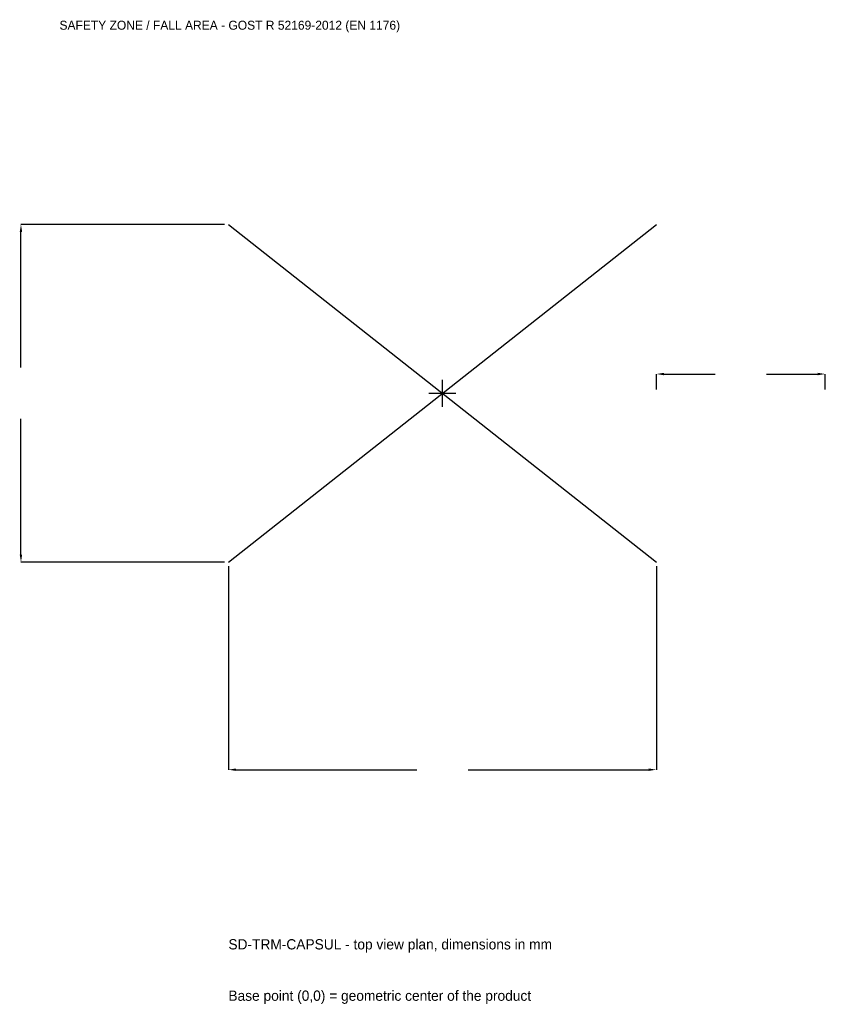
# Model space of a CAD drawing. Extents: x -3753 to 3400, y -5425 to 3317.
import ezdxf

# ---------------------------------------------------------------- set-up
doc = ezdxf.new("R2010")
doc.units = 0
for name, color, linetype in [('GP_MAF_zona_bezopasnosti', 1, 'Continuous'), ('ZSK_DANNYE', 3, 'Continuous'), ('ZSK_KONTUR', 7, 'Continuous'), ('ZSK_RAZMERY', 8, 'Continuous')]:
    doc.layers.add(name, color=color, linetype=linetype)
doc.dimstyles.new('ORION', dxfattribs={"dimtxt": 114, "dimasz": 68.4, "dimexe": 1.25, "dimexo": 34.2, "dimtad": 1, "dimcen": 2.5, "dimazin": 3, "dimtfac": 1, "dimtmove": 0, "dimatfit": 3})

# ---------------------------------------------------------------- blocks, each defined once
blk = doc.blocks.new('_CLOSEDFILLED')
at = {"color": 0, "linetype": 'BYBLOCK'}
blk.add_solid([(-1, 0.16), (0, 0), (-1, -0.16)], dxfattribs=at)
blk = doc.blocks.new('*D1')
for p, q in [((-1900, -1534.2), (-1900, -3342)), ((1900, -1534.2), (1900, -3342)), ((-1831.6, -3342), (-228, -3342)), ((228, -3342), (1831.6, -3342))]:
    blk.add_line(p, q)
at = {"layer": 'Defpoints'}
for p in [(-1900, -1500), (1900, -1500), (-1900, -3342)]:
    blk.add_point(p, dxfattribs=at)
at = {"layer": 'ZSK_RAZMERY', "xscale": 68.39999999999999, "yscale": 68.39999999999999, "rotation": 180}
blk.add_blockref('_CLOSEDFILLED', (-1900, -3342), dxfattribs=at)
at = {"layer": 'ZSK_RAZMERY', "xscale": 68.39999999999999, "yscale": 68.39999999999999}
blk.add_blockref('_CLOSEDFILLED', (1900, -3342), dxfattribs=at)
blk = doc.blocks.new('*D2')
for p, q in [((-1934.2, 1500), (-3742, 1500)), ((-3742, 228), (-3742, 1431.6)), ((-3742, -1431.6), (-3742, -228)), ((-1934.2, -1500), (-3742, -1500))]:
    blk.add_line(p, q)
at = {"layer": 'Defpoints'}
for p in [(-1900, 1500), (-3742, -1500), (-1900, -1500)]:
    blk.add_point(p, dxfattribs=at)
at = {"layer": 'ZSK_RAZMERY', "xscale": 68.39999999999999, "yscale": 68.39999999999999}
for p, rotation in [((-3742, 1500), 90), ((-3742, -1500), 270)]:
    blk.add_blockref('_CLOSEDFILLED', p, dxfattribs=dict(at, rotation=rotation))
blk = doc.blocks.new('*D3')
for p, q in [((1900, 34.2), (1900, 171)), ((1968.4, 171), (2422, 171)), ((2878, 171), (3331.6, 171)), ((3400, 34.2), (3400, 171))]:
    blk.add_line(p, q)
at = {"layer": 'Defpoints'}
for p in [(1900, 171), (1900, 0), (3400, 0)]:
    blk.add_point(p, dxfattribs=at)
at = {"layer": 'ZSK_RAZMERY', "xscale": 68.39999999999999, "yscale": 68.39999999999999, "rotation": 180}
blk.add_blockref('_CLOSEDFILLED', (1900, 171), dxfattribs=at)
at = {"layer": 'ZSK_RAZMERY', "xscale": 68.39999999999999, "yscale": 68.39999999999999}
blk.add_blockref('_CLOSEDFILLED', (3400, 171), dxfattribs=at)
blk = doc.blocks.new('B1')
at = {"layer": 'ZSK_KONTUR'}
for p, q in [((-1900, -1500), (1900, 1500)), ((-1900, 1500), (1900, -1500))]:
    blk.add_line(p, q, dxfattribs=at)
at = {"layer": 'ZSK_RAZMERY'}
for p, q in [((0, -120), (0, 120)), ((-120, 0), (120, 0))]:
    blk.add_line(p, q, dxfattribs=at)
at = {"layer": 'GP_MAF_zona_bezopasnosti', "color": 1}
blk.add_text('SAFETY ZONE / FALL AREA - GOST R 52169-2012 (EN 1176)', height=79.8, dxfattribs=at).set_placement((-3400, 3228))
at = {"layer": 'ZSK_RAZMERY'}
dim = blk.add_linear_dim(base=(-3742, -1500), p1=(-1900, -1500), p2=(-1900, 1500), angle=90, dimstyle='ORION', dxfattribs=at)
dim.commit()
dim.dimension.update_dxf_attribs({"geometry": '*D2', "text_midpoint": (-3742, 0)})
for base, p1, p2, picture, middle in [((1900, 171), (1900, 0), (3400, 0), '*D3', (2650, 171)), ((-1900, -3342), (-1900, -1500), (1900, -1500), '*D1', (0, -3342))]:
    dim = blk.add_linear_dim(base=base, p1=p1, p2=p2, dimstyle='ORION', dxfattribs=at)
    dim.commit()
    dim.dimension.update_dxf_attribs({"geometry": picture, "text_midpoint": middle})

msp = doc.modelspace()

# ---------------------------------------------------------------- block references
msp.add_blockref('B1', (0, 0))

# ---------------------------------------------------------------- texts
at = {"layer": 'ZSK_DANNYE', "color": 3}
msp.add_text('SD-TRM-CAPSUL - top view plan, dimensions in mm', height=91.2, dxfattribs=at).set_placement((-1900, -4938))
at = {"layer": 'ZSK_DANNYE', "color": 7}
msp.add_text('Base point (0,0) = geometric center of the product', height=91.2, dxfattribs=at).set_placement((-1900, -5394))

doc.saveas('drawing.dxf')
